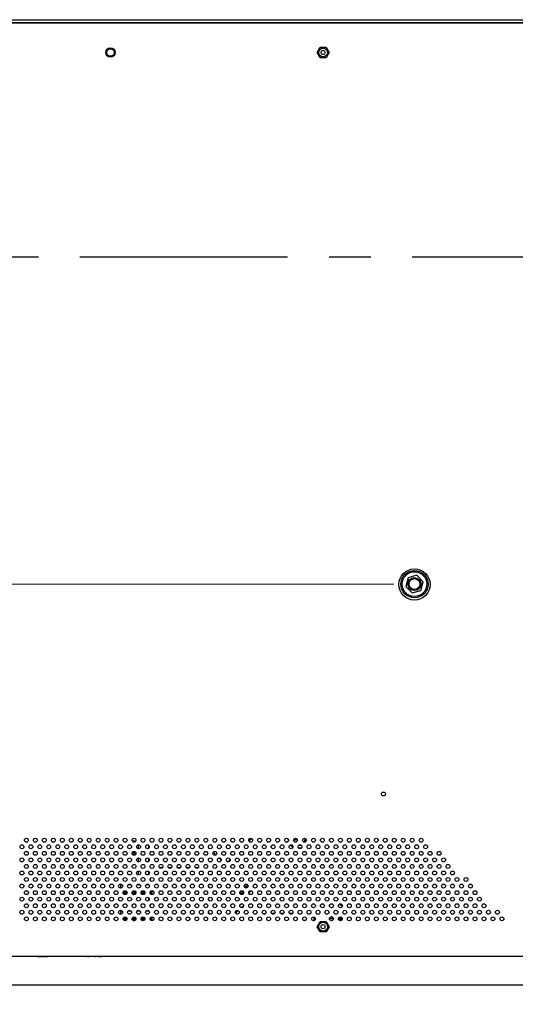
# Model space of a CAD drawing. Header units: millimetres. Extents: x 0 to 844, y -2 to 552.
# Tile 55 of 151: x 618 to 649, y 195 to 255. Entities that reach past the tile are written whole.
import ezdxf

# ---------------------------------------------------------------- set-up
doc = ezdxf.new("R2010")
doc.units = ezdxf.units.MM
doc.linetypes.add('CENTERX2', pattern=[20.32, 12.7, -2.54, 2.54, -2.54])
doc.styles.add('SLDTEXTSTYLE0', font='GOTHIC.TTF', dxfattribs={"width": 0.913})
doc.dimstyles.new('SLDDIMSTYLE4', dxfattribs={"dimtxt": 3.5, "dimasz": 3.9624, "dimexe": 0, "dimexo": 0.0625, "dimgap": 0.875, "dimtad": 0, "dimtih": 1, "dimtoh": 1, "dimdec": 1, "dimlfac": 10, "dimrnd": 1e-09, "dimzin": 4, "dimdsep": 46, "dimtxsty": 'SLDTEXTSTYLE0', "dimsah": 1, "dimcen": 0.09, "dimadec": 0, "dimazin": 1, "dimtfac": 1, "dimtdec": 1, "dimtmove": 0, "dimatfit": 0, "dimfxl": 1, "dimfrac": 2, "dimtolj": 1, "dimtzin": 12, "dimarcsym": 0})
doc.dimstyles.new('SLDDIMSTYLE5', dxfattribs={"dimtxt": 3.5, "dimasz": 3.9624, "dimexe": 0, "dimexo": 0.0625, "dimgap": 0.875, "dimtad": 0, "dimtih": 1, "dimtoh": 1, "dimdec": 1, "dimlfac": 10, "dimrnd": 1e-09, "dimzin": 12, "dimdsep": 46, "dimtxsty": 'SLDTEXTSTYLE0', "dimsah": 1, "dimcen": 0.09, "dimadec": 0, "dimazin": 3, "dimtfac": 1, "dimtdec": 1, "dimtofl": 0, "dimtmove": 0, "dimatfit": 3, "dimfxl": 1, "dimfrac": 2, "dimtolj": 1, "dimtzin": 12, "dimarcsym": 0})
doc.dimstyles.new('SLDDIMSTYLE6', dxfattribs={"dimtxt": 3.5, "dimasz": 3.9624, "dimexe": 0, "dimexo": 0.0625, "dimgap": 0.875, "dimtad": 0, "dimtih": 1, "dimtoh": 1, "dimdec": 1, "dimlfac": 10, "dimrnd": 1e-09, "dimzin": 4, "dimdsep": 46, "dimtxsty": 'SLDTEXTSTYLE0', "dimsah": 1, "dimcen": 0.09, "dimadec": 0, "dimazin": 1, "dimtfac": 1, "dimtdec": 1, "dimtofl": 0, "dimtmove": 0, "dimatfit": 3, "dimfxl": 1, "dimfrac": 2, "dimtolj": 1, "dimtzin": 12, "dimarcsym": 0})

# ---------------------------------------------------------------- blocks, each defined once
blk = doc.blocks.new('_D_11')
at = {"color": 7, "linetype": 'Continuous', "lineweight": 0}
for p, q in [((545.882, 260.325), (545.882, 273.025)), ((641.076, 260.325), (542.707, 260.325)), ((541.357, 255.433), (540.29, 255.433)), ((540.29, 255.433), (540.29, 249.877)), ((550.408, 255.433), (551.475, 255.433)), ((551.475, 255.433), (551.475, 249.877)), ((540.29, 249.877), (541.357, 249.877)), ((551.475, 249.877), (550.408, 249.877)), ((545.882, 240.325), (545.882, 227.625))]:
    blk.add_line(p, q, dxfattribs=at)
at = {"color": 7, "linetype": 'Continuous', "lineweight": 18}
for points in [[(545.882, 260.325), (546.543, 264.288), (545.222, 264.288)], [(545.882, 240.325), (545.222, 236.363), (546.543, 236.363)]]:
    blk.add_solid(points, dxfattribs=at)
at = {"color": 7, "linetype": 'Continuous', "lineweight": 18, "char_height": 3.5, "attachment_point": 1, "style": 'SLDTEXTSTYLE0'}
for s, insert in [('7.87', (541.357, 254.348)), ('200.0', (540.064, 249.111))]:
    blk.add_mtext(s, dxfattribs=dict(at, insert=insert))
blk = doc.blocks.new('_D_16')
at = {"color": 7, "linetype": 'Continuous', "lineweight": 0}
for p, q in [((599.832, 200.928), (599.832, 164.618)), ((632.491, 172.834), (631.425, 172.834)), ((631.425, 172.834), (631.425, 167.278)), ((644.129, 172.834), (645.195, 172.834)), ((645.195, 172.834), (645.195, 167.278)), ((599.832, 167.793), (628.355, 167.793)), ((631.425, 167.278), (632.491, 167.278)), ((645.195, 167.278), (644.129, 167.278)), ((672.346, 167.793), (648.265, 167.793))]:
    blk.add_line(p, q, dxfattribs=at)
at = {"color": 7, "linetype": 'Continuous', "lineweight": 18}
for points in [[(599.832, 167.793), (603.795, 167.133), (603.795, 168.454)], [(672.346, 167.793), (668.384, 168.454), (668.384, 167.133)]]:
    blk.add_solid(points, dxfattribs=at)
at = {"color": 7, "linetype": 'Continuous', "lineweight": 18, "char_height": 3.5, "attachment_point": 1, "style": 'SLDTEXTSTYLE0'}
for s, insert in [('28.55', (632.491, 171.749)), ('725.1', (632.491, 166.512))]:
    blk.add_mtext(s, dxfattribs=dict(at, insert=insert))
blk = doc.blocks.new('_D_18')
at = {"color": 7, "linetype": 'Continuous', "lineweight": 0}
for p, q in [((641.076, 260.325), (526.72, 260.325)), ((529.895, 260.325), (529.895, 245.05)), ((524.077, 244.339), (523.01, 244.339)), ((523.01, 244.339), (523.01, 238.782)), ((535.714, 244.339), (536.78, 244.339)), ((536.78, 244.339), (536.78, 238.782)), ((523.01, 238.782), (524.077, 238.782)), ((536.78, 238.782), (535.714, 238.782)), ((529.895, 220.325), (529.895, 233.546)), ((641.076, 220.325), (526.72, 220.325))]:
    blk.add_line(p, q, dxfattribs=at)
at = {"color": 7, "linetype": 'Continuous', "lineweight": 18}
for points in [[(529.895, 260.325), (529.235, 256.363), (530.556, 256.363)], [(529.895, 220.325), (530.556, 224.288), (529.235, 224.288)]]:
    blk.add_solid(points, dxfattribs=at)
at = {"color": 7, "linetype": 'Continuous', "lineweight": 18, "char_height": 3.5, "attachment_point": 1, "style": 'SLDTEXTSTYLE0'}
for s, insert in [('15.75', (524.077, 243.253)), ('400.0', (524.077, 238.016))]:
    blk.add_mtext(s, dxfattribs=dict(at, insert=insert))
blk = doc.blocks.new('_D_20')
at = {"color": 7, "linetype": 'Continuous', "lineweight": 0}
for p, q in [((588.646, 253.659), (588.646, 140.69)), ((756.046, 253.659), (756.046, 140.69)), ((666.158, 148.906), (665.092, 148.906)), ((665.092, 148.906), (665.092, 143.349)), ((677.796, 148.906), (678.862, 148.906)), ((678.862, 148.906), (678.862, 143.349)), ((588.646, 143.865), (662.022, 143.865)), ((756.046, 143.865), (681.932, 143.865)), ((665.092, 143.349), (666.158, 143.349)), ((678.862, 143.349), (677.796, 143.349))]:
    blk.add_line(p, q, dxfattribs=at)
at = {"color": 7, "linetype": 'Continuous', "lineweight": 18}
for points in [[(588.646, 143.865), (592.608, 143.204), (592.608, 144.525)], [(756.046, 143.865), (752.084, 144.525), (752.084, 143.204)]]:
    blk.add_solid(points, dxfattribs=at)
at = {"color": 7, "linetype": 'Continuous', "lineweight": 18, "char_height": 3.5, "attachment_point": 1, "style": 'SLDTEXTSTYLE0'}
for s, insert in [('65.91', (666.158, 147.82)), ('1674.0', (664.865, 142.583))]:
    blk.add_mtext(s, dxfattribs=dict(at, insert=insert))

msp = doc.modelspace()

# ---------------------------------------------------------------- linework, layer by layer
at = {"color": 7, "linetype": 'Continuous', "lineweight": 25}
for p, q in [((588.775, 254.8), (755.918, 254.8)), ((698.606, 254.598), (602.832, 254.598)), ((602.892, 254.627), (698.67, 254.627)), ((636.387, 252.798), (636.571, 253.118)), ((636.571, 252.478), (636.387, 252.798)), ((636.571, 253.118), (636.941, 253.118)), ((636.941, 253.118), (637.126, 252.798)), ((637.126, 252.798), (636.941, 252.478)), ((636.941, 252.478), (636.571, 252.478)), ((642.489, 220.861), (641.954, 220.717)), ((642.881, 220.469), (642.489, 220.861)), ((641.954, 220.717), (641.811, 220.182)), ((641.811, 220.182), (642.203, 219.79)), ((642.738, 219.933), (642.881, 220.469)), ((642.203, 219.79), (642.738, 219.933)), ((625.085, 204.643), (625.245, 204.643)), ((625.225, 204.625), (625.092, 204.625)), ((625.225, 204.611), (625.225, 204.625)), ((625.245, 204.603), (625.244, 204.571)), ((625.245, 204.643), (625.245, 204.603)), ((632.219, 204.637), (632.372, 204.791)), ((634.635, 204.68), (634.629, 204.736)), ((634.64, 204.651), (634.635, 204.68)), ((635.191, 204.697), (634.955, 204.662)), ((635.082, 204.78), (635.125, 204.786)), ((635.092, 204.715), (635.082, 204.78)), ((635.181, 204.729), (635.092, 204.715)), ((635.64, 204.765), (635.524, 204.747)), ((635.64, 204.765), (635.673, 204.77)), ((625.08, 203.895), (625.142, 203.954)), ((625.155, 203.943), (625.08, 203.87)), ((625.142, 203.954), (625.105, 203.954)), ((625.123, 203.972), (625.245, 203.972)), ((625.245, 203.845), (625.155, 203.943)), ((625.169, 203.954), (625.245, 203.87)), ((625.245, 203.954), (625.169, 203.954)), ((625.245, 203.972), (625.245, 203.954)), ((625.445, 204.395), (625.445, 204.163)), ((625.925, 204.209), (625.925, 204.35)), ((626.108, 204.198), (626.108, 204.361)), ((629.756, 204.225), (629.807, 204.174)), ((630.036, 203.944), (630.201, 203.78)), ((634.91, 204.321), (634.837, 204.392)), ((625.103, 203.807), (625.245, 203.807)), ((625.245, 203.79), (625.12, 203.79)), ((625.245, 203.87), (625.245, 203.845)), ((625.245, 203.807), (625.245, 203.79)), ((625.445, 203.595), (625.445, 203.363)), ((625.925, 203.409), (625.925, 203.55)), ((626.108, 203.398), (626.108, 203.561)), ((630.385, 203.596), (630.526, 203.454)), ((630.943, 203.361), (631.077, 203.495)), ((625.445, 202.795), (625.445, 202.563)), ((625.925, 202.609), (625.925, 202.749)), ((626.108, 202.598), (626.108, 202.761)), ((626.816, 202.998), (626.759, 202.996)), ((626.932, 202.998), (626.816, 202.998)), ((627.48, 202.998), (627.305, 202.998)), ((628.029, 202.998), (627.854, 202.998)), ((628.577, 202.998), (628.402, 202.998)), ((629.126, 202.998), (628.951, 202.998)), ((625.717, 202.394), (625.777, 202.394)), ((626.181, 202.312), (626.181, 202.246)), ((624.378, 201.998), (624.378, 201.952)), ((624.378, 201.952), (624.378, 201.76)), ((626.248, 201.532), (626.278, 201.532)), ((626.278, 201.597), (626.278, 201.552)), ((626.278, 201.552), (626.308, 201.552)), ((626.278, 201.552), (626.278, 201.532)), ((626.308, 201.532), (626.278, 201.532)), ((626.278, 201.532), (626.278, 201.492)), ((626.278, 201.432), (626.278, 201.492)), ((626.308, 201.552), (626.308, 201.597)), ((626.308, 201.552), (626.308, 201.532)), ((629.781, 201.791), (629.781, 201.967)), ((624.759, 201.432), (624.54, 201.432)), ((624.546, 201.432), (624.544, 201.425)), ((625.308, 201.432), (625.089, 201.432)), ((625.093, 201.423), (625.09, 201.432)), ((625.856, 201.432), (625.637, 201.432)), ((626.108, 200.997), (626.108, 201.16)), ((626.278, 201.432), (626.186, 201.432)), ((626.278, 201.402), (626.278, 201.392)), ((626.278, 201.392), (626.278, 201.372)), ((626.308, 201.372), (626.278, 201.372)), ((629.781, 200.991), (629.781, 201.167)), ((624.378, 200.398), (624.378, 200.352)), ((624.378, 200.352), (624.378, 200.16)), ((626.181, 200.712), (626.181, 200.646)), ((629.781, 200.191), (629.781, 200.367)), ((631.404, 200.219), (631.567, 200.382)), ((624.759, 199.832), (624.54, 199.832)), ((624.546, 199.832), (624.544, 199.824)), ((625.308, 199.832), (625.089, 199.832)), ((625.093, 199.823), (625.09, 199.832)), ((625.857, 199.832), (625.637, 199.832)), ((626.278, 199.832), (626.186, 199.832)), ((626.248, 199.932), (626.278, 199.932)), ((626.278, 199.997), (626.278, 199.952)), ((626.278, 199.952), (626.278, 199.932)), ((626.278, 199.952), (626.308, 199.952)), ((626.308, 199.932), (626.278, 199.932)), ((626.278, 199.932), (626.278, 199.892)), ((626.278, 199.832), (626.278, 199.892)), ((626.308, 199.952), (626.308, 199.997)), ((626.308, 199.952), (626.308, 199.932)), ((633.256, 200.198), (633.086, 200.18)), ((633.789, 200.198), (633.614, 200.198)), ((634.338, 200.198), (634.162, 200.198)), ((634.887, 200.198), (634.711, 200.198)), ((635.677, 199.773), (635.566, 199.773)), ((636.208, 199.773), (636.115, 199.773)), ((636.208, 199.903), (636.208, 199.773)), ((636.208, 199.773), (636.226, 199.773)), ((636.387, 199.398), (636.571, 199.718)), ((636.571, 199.718), (636.941, 199.718)), ((636.941, 199.718), (637.126, 199.398)), ((637.808, 199.9), (637.716, 199.9)), ((637.808, 199.9), (637.812, 199.903)), ((637.904, 199.903), (637.812, 199.903)), ((638.815, 199.811), (638.845, 199.781)), ((636.571, 199.078), (636.387, 199.398)), ((636.941, 199.078), (636.571, 199.078)), ((637.126, 199.398), (636.941, 199.078)), ((602.832, 197.598), (698.606, 197.598)), ((676.712, 197.57), (602.892, 197.57)), ((619.286, 197.57), (619.286, 197.57)), ((619.286, 197.57), (619.318, 197.57)), ((619.318, 197.57), (619.318, 197.57)), ((619.318, 197.57), (619.434, 197.57)), ((619.434, 197.57), (619.434, 197.57)), ((619.471, 197.57), (619.471, 197.57)), ((619.471, 197.57), (619.558, 197.57)), ((619.558, 197.57), (619.6, 197.57)), ((619.558, 197.57), (619.558, 197.57)), ((619.6, 197.57), (619.6, 197.57)), ((619.6, 197.57), (619.686, 197.57)), ((619.686, 197.57), (619.686, 197.57)), ((619.749, 197.57), (619.797, 197.57)), ((619.749, 197.57), (619.749, 197.57)), ((619.797, 197.57), (619.797, 197.57)), ((619.797, 197.57), (619.897, 197.57)), ((619.897, 197.57), (619.929, 197.57)), ((619.897, 197.57), (619.897, 197.57)), ((619.929, 197.57), (619.929, 197.57)), ((622.271, 197.57), (622.271, 197.57)), ((622.271, 197.57), (622.303, 197.57)), ((622.303, 197.57), (622.303, 197.57)), ((622.314, 197.57), (622.314, 197.57)), ((622.362, 197.57), (622.362, 197.57)), ((622.411, 197.57), (622.411, 197.57)), ((622.422, 197.57), (622.454, 197.57)), ((622.422, 197.57), (622.422, 197.57)), ((622.454, 197.57), (622.454, 197.57)), ((622.53, 197.57), (622.53, 197.57)), ((622.532, 197.57), (622.532, 197.57)), ((622.533, 197.57), (622.533, 197.57)), ((622.617, 197.57), (622.617, 197.57)), ((622.691, 197.57), (622.691, 197.57)), ((622.7, 197.57), (622.7, 197.57)), ((622.776, 197.57), (622.844, 197.57)), ((622.776, 197.57), (622.776, 197.57)), ((622.844, 197.57), (622.844, 197.57)), ((622.911, 197.57), (622.911, 197.57)), ((622.937, 197.57), (622.937, 197.57)), ((622.95, 197.57), (622.95, 197.57)), ((623.013, 197.57), (623.109, 197.57)), ((623.013, 197.57), (623.013, 197.57)), ((623.109, 197.57), (623.109, 197.57)), ((623.188, 197.57), (623.188, 197.57)), ((623.188, 197.57), (623.256, 197.57)), ((623.256, 197.57), (623.256, 197.57)), ((623.323, 197.57), (623.323, 197.57)), ((623.349, 197.57), (623.349, 197.57)), ((623.362, 197.57), (623.362, 197.57)), ((672.346, 195.825), (604.346, 195.825))]:
    msp.add_line(p, q, dxfattribs=at)
at = {"color": 7, "linetype": 'CENTERX2', "lineweight": 25}
msp.add_line((540.609, 240.325), (809.573, 240.325), dxfattribs=at)
at = {"color": 8, "linetype": 'Continuous', "lineweight": 25}
for p, q in [((624.469, 201.952), (624.378, 201.952)), ((624.768, 201.492), (624.531, 201.492)), ((625.018, 201.952), (624.83, 201.952)), ((625.317, 201.492), (625.08, 201.492)), ((625.566, 201.952), (625.379, 201.952)), ((625.865, 201.492), (625.629, 201.492)), ((626.115, 201.952), (625.927, 201.952)), ((626.278, 201.492), (626.177, 201.492)), ((626.248, 201.532), (626.248, 201.588)), ((624.469, 200.352), (624.378, 200.352)), ((625.018, 200.352), (624.83, 200.352)), ((625.566, 200.352), (625.379, 200.352)), ((626.115, 200.352), (625.928, 200.352)), ((620.371, 199.925), (620.371, 199.832)), ((624.768, 199.892), (624.531, 199.892)), ((625.317, 199.892), (625.08, 199.892)), ((625.865, 199.892), (625.629, 199.892)), ((626.278, 199.892), (626.177, 199.892)), ((626.248, 199.932), (626.248, 199.988)), ((636.287, 199.903), (636.208, 199.903)), ((637.15, 199.9), (637.385, 199.9)), ((637.306, 199.992), (637.229, 199.992)), ((637.243, 199.995), (637.292, 199.995)), ((637.699, 199.9), (637.716, 199.9)), ((637.716, 199.943), (637.716, 199.9)), ((637.716, 199.9), (637.716, 199.814)), ((637.808, 199.76), (637.808, 199.9)), ((637.812, 199.903), (637.812, 199.76)), ((637.893, 199.968), (637.904, 199.903)), ((637.904, 199.798), (637.904, 199.903))]:
    msp.add_line(p, q, dxfattribs=at)
at = {"color": 7, "linetype": 'Continuous', "lineweight": 25, "flags": 128}
for points in [[(635.167, 204.607), (635.16, 204.61), (635.155, 204.614), (635.151, 204.62), (635.15, 204.625), (635.15, 204.625), (635.15, 204.625)], [(635.64, 204.765), (635.615, 204.644), (635.575, 204.57)], [(634.911, 204.239), (634.849, 204.287), (634.755, 204.39)], [(635.418, 204.375), (635.375, 204.363), (635.254, 204.353)], [(635.446, 204.213), (635.332, 204.191), (635.269, 204.189)], [(635.293, 204.385), (635.339, 204.389), (635.372, 204.396)], [(631.894, 201.518), (631.84, 201.557), (631.81, 201.595)], [(637.933, 200.658), (637.829, 200.72), (637.735, 200.766)], [(626.214, 199.832), (626.229, 199.79), (626.236, 199.776)]]:
    msp.add_lwpolyline(points, dxfattribs=at)
at = {"color": 7, "linetype": 'Continuous', "lineweight": 25}
for centre, radius in [((623.756, 252.798), 0.283), ((623.756, 252.798), 0.283), ((623.756, 252.798), 0.225), ((636.756, 252.798), 0.271), ((636.756, 252.798), 0.269), ((636.756, 252.798), 0.125), ((642.344, 220.303), 0.953), ((642.346, 220.325), 0.832), ((642.346, 220.325), 0.755), ((642.346, 220.325), 0.4), ((642.346, 220.325), 0.332), ((640.447, 207.504), 0.119), ((618.615, 204.679), 0.119), ((619.164, 204.679), 0.119), ((619.712, 204.679), 0.119), ((620.261, 204.679), 0.119), ((620.81, 204.679), 0.119), ((621.358, 204.679), 0.119), ((621.907, 204.679), 0.119), ((622.455, 204.679), 0.119), ((623.004, 204.679), 0.119), ((623.553, 204.679), 0.119), ((624.101, 204.679), 0.119), ((624.65, 204.679), 0.119), ((625.198, 204.679), 0.119), ((625.747, 204.679), 0.119), ((626.296, 204.679), 0.119), ((626.844, 204.679), 0.119), ((627.393, 204.679), 0.119), ((627.941, 204.679), 0.119), ((628.49, 204.679), 0.119), ((629.039, 204.679), 0.119), ((629.587, 204.679), 0.119), ((630.136, 204.679), 0.119), ((630.684, 204.679), 0.119), ((631.233, 204.679), 0.119), ((631.782, 204.679), 0.119), ((632.33, 204.679), 0.119), ((632.879, 204.679), 0.119), ((633.427, 204.679), 0.119), ((633.976, 204.679), 0.119), ((634.525, 204.679), 0.119), ((635.073, 204.679), 0.119), ((635.622, 204.679), 0.119), ((636.17, 204.679), 0.119), ((636.719, 204.679), 0.119), ((637.268, 204.679), 0.119), ((637.816, 204.679), 0.119), ((638.365, 204.679), 0.119), ((638.913, 204.679), 0.119), ((639.462, 204.679), 0.119), ((640.011, 204.679), 0.119), ((640.559, 204.679), 0.119), ((641.108, 204.679), 0.119), ((641.656, 204.679), 0.119), ((642.205, 204.679), 0.119), ((642.754, 204.679), 0.119), ((618.341, 204.279), 0.119), ((618.615, 203.879), 0.119), ((618.889, 204.279), 0.119), ((619.164, 203.879), 0.119), ((619.438, 204.279), 0.119), ((619.712, 203.879), 0.119), ((619.987, 204.279), 0.119), ((620.261, 203.879), 0.119), ((620.535, 204.279), 0.119), ((620.81, 203.879), 0.119), ((621.084, 204.279), 0.119), ((621.358, 203.879), 0.119), ((621.632, 204.279), 0.119), ((621.907, 203.879), 0.119), ((622.181, 204.279), 0.119), ((622.455, 203.879), 0.119), ((622.73, 204.279), 0.119), ((623.004, 203.879), 0.119), ((623.278, 204.279), 0.119), ((623.553, 203.879), 0.119), ((623.827, 204.279), 0.119), ((624.101, 203.879), 0.119), ((624.375, 204.279), 0.119), ((624.65, 203.879), 0.119), ((624.924, 204.279), 0.119), ((625.198, 203.879), 0.119), ((625.473, 204.279), 0.119), ((625.747, 203.879), 0.119), ((626.021, 204.279), 0.119), ((626.296, 203.879), 0.119), ((626.57, 204.279), 0.119), ((626.844, 203.879), 0.119), ((627.118, 204.279), 0.119), ((627.393, 203.879), 0.119), ((627.667, 204.279), 0.119), ((627.941, 203.879), 0.119), ((628.216, 204.279), 0.119), ((628.49, 203.879), 0.119), ((628.764, 204.279), 0.119), ((629.039, 203.879), 0.119), ((629.313, 204.279), 0.119), ((629.587, 203.879), 0.119), ((629.861, 204.279), 0.119), ((630.136, 203.879), 0.119), ((630.41, 204.279), 0.119), ((630.684, 203.879), 0.119), ((630.959, 204.279), 0.119), ((631.233, 203.879), 0.119), ((631.507, 204.279), 0.119), ((631.782, 203.879), 0.119), ((632.056, 204.279), 0.119), ((632.33, 203.879), 0.119), ((632.604, 204.279), 0.119), ((632.879, 203.879), 0.119), ((633.153, 204.279), 0.119), ((633.427, 203.879), 0.119), ((633.702, 204.279), 0.119), ((633.976, 203.879), 0.119), ((634.25, 204.279), 0.119), ((634.525, 203.879), 0.119), ((634.799, 204.279), 0.119), ((635.073, 203.879), 0.119), ((635.347, 204.279), 0.119), ((635.622, 203.879), 0.119), ((635.896, 204.279), 0.119), ((636.17, 203.879), 0.119), ((636.445, 204.279), 0.119), ((636.719, 203.879), 0.119), ((636.993, 204.279), 0.119), ((637.268, 203.879), 0.119), ((637.542, 204.279), 0.119), ((637.816, 203.879), 0.119), ((638.09, 204.279), 0.119), ((638.365, 203.879), 0.119), ((638.639, 204.279), 0.119), ((638.913, 203.879), 0.119), ((639.188, 204.279), 0.119), ((639.462, 203.879), 0.119), ((639.736, 204.279), 0.119), ((640.011, 203.879), 0.119), ((640.285, 204.279), 0.119), ((640.559, 203.879), 0.119), ((640.833, 204.279), 0.119), ((641.108, 203.879), 0.119), ((641.382, 204.279), 0.119), ((641.656, 203.879), 0.119), ((641.931, 204.279), 0.119), ((642.205, 203.879), 0.119), ((642.479, 204.279), 0.119), ((642.754, 203.879), 0.119), ((643.028, 204.279), 0.119), ((643.302, 203.879), 0.119), ((643.851, 203.879), 0.119), ((618.341, 203.479), 0.119), ((618.889, 203.479), 0.119), ((619.438, 203.479), 0.119), ((619.987, 203.479), 0.119), ((620.535, 203.479), 0.119), ((621.084, 203.479), 0.119), ((621.632, 203.479), 0.119), ((622.181, 203.479), 0.119), ((622.73, 203.479), 0.119), ((623.278, 203.479), 0.119), ((623.827, 203.479), 0.119), ((624.375, 203.479), 0.119), ((624.924, 203.479), 0.119), ((625.473, 203.479), 0.119), ((626.021, 203.479), 0.119), ((626.57, 203.479), 0.119), ((627.118, 203.479), 0.119), ((627.667, 203.479), 0.119), ((628.216, 203.479), 0.119), ((628.764, 203.479), 0.119), ((629.313, 203.479), 0.119), ((629.861, 203.479), 0.119), ((630.41, 203.479), 0.119), ((630.959, 203.479), 0.119), ((631.507, 203.479), 0.119), ((632.056, 203.479), 0.119), ((632.604, 203.479), 0.119), ((633.153, 203.479), 0.119), ((633.702, 203.479), 0.119), ((634.25, 203.479), 0.119), ((634.799, 203.479), 0.119), ((635.347, 203.479), 0.119), ((635.896, 203.479), 0.119), ((636.445, 203.479), 0.119), ((636.993, 203.479), 0.119), ((637.542, 203.479), 0.119), ((638.09, 203.479), 0.119), ((638.639, 203.479), 0.119), ((639.188, 203.479), 0.119), ((639.736, 203.479), 0.119), ((640.285, 203.479), 0.119), ((640.833, 203.479), 0.119), ((641.382, 203.479), 0.119), ((641.931, 203.479), 0.119), ((642.479, 203.479), 0.119), ((643.028, 203.479), 0.119), ((643.576, 203.479), 0.119), ((644.125, 203.479), 0.119), ((618.341, 202.679), 0.119), ((618.615, 203.079), 0.119), ((618.889, 202.679), 0.119), ((619.164, 203.079), 0.119), ((619.438, 202.679), 0.119), ((619.712, 203.079), 0.119), ((619.987, 202.679), 0.119), ((620.261, 203.079), 0.119), ((620.535, 202.679), 0.119), ((620.81, 203.079), 0.119), ((621.084, 202.679), 0.119), ((621.358, 203.079), 0.119), ((621.632, 202.679), 0.119), ((621.907, 203.079), 0.119), ((622.181, 202.679), 0.119), ((622.455, 203.079), 0.119), ((622.73, 202.679), 0.119), ((623.004, 203.079), 0.119), ((623.278, 202.679), 0.119), ((623.553, 203.079), 0.119), ((623.827, 202.679), 0.119), ((624.101, 203.079), 0.119), ((624.375, 202.679), 0.119), ((624.65, 203.079), 0.119), ((624.924, 202.679), 0.119), ((625.198, 203.079), 0.119), ((625.473, 202.679), 0.119), ((625.747, 203.079), 0.119), ((626.021, 202.679), 0.119), ((626.296, 203.079), 0.119), ((626.57, 202.679), 0.119), ((626.844, 203.079), 0.119), ((627.118, 202.679), 0.119), ((627.393, 203.079), 0.119), ((627.667, 202.679), 0.119), ((627.941, 203.079), 0.119), ((628.216, 202.679), 0.119), ((628.49, 203.079), 0.119), ((628.764, 202.679), 0.119), ((629.039, 203.079), 0.119), ((629.313, 202.679), 0.119), ((629.587, 203.079), 0.119), ((629.861, 202.679), 0.119), ((630.136, 203.079), 0.119), ((630.41, 202.679), 0.119), ((630.684, 203.079), 0.119), ((630.959, 202.679), 0.119), ((631.233, 203.079), 0.119), ((631.507, 202.679), 0.119), ((631.782, 203.079), 0.119), ((632.056, 202.679), 0.119), ((632.33, 203.079), 0.119), ((632.604, 202.679), 0.119), ((632.879, 203.079), 0.119), ((633.153, 202.679), 0.119), ((633.427, 203.079), 0.119), ((633.702, 202.679), 0.119), ((633.976, 203.079), 0.119), ((634.25, 202.679), 0.119), ((634.525, 203.079), 0.119), ((634.799, 202.679), 0.119), ((635.073, 203.079), 0.119), ((635.347, 202.679), 0.119), ((635.622, 203.079), 0.119), ((635.896, 202.679), 0.119), ((636.17, 203.079), 0.119), ((636.445, 202.679), 0.119), ((636.719, 203.079), 0.119), ((636.993, 202.679), 0.119), ((637.268, 203.079), 0.119), ((637.542, 202.679), 0.119), ((637.816, 203.079), 0.119), ((638.09, 202.679), 0.119), ((638.365, 203.079), 0.119), ((638.639, 202.679), 0.119), ((638.913, 203.079), 0.119), ((639.188, 202.679), 0.119), ((639.462, 203.079), 0.119), ((639.736, 202.679), 0.119), ((640.011, 203.079), 0.119), ((640.285, 202.679), 0.119), ((640.559, 203.079), 0.119), ((640.833, 202.679), 0.119), ((641.108, 203.079), 0.119), ((641.382, 202.679), 0.119), ((641.656, 203.079), 0.119), ((641.931, 202.679), 0.119), ((642.205, 203.079), 0.119), ((642.479, 202.679), 0.119), ((642.754, 203.079), 0.119), ((643.028, 202.679), 0.119), ((643.302, 203.079), 0.119), ((643.576, 202.679), 0.119), ((643.851, 203.079), 0.119), ((644.125, 202.679), 0.119), ((644.399, 203.079), 0.119), ((644.674, 202.679), 0.119), ((618.615, 202.279), 0.119), ((619.164, 202.279), 0.119), ((619.712, 202.279), 0.119), ((620.261, 202.279), 0.119), ((620.81, 202.279), 0.119), ((621.358, 202.279), 0.119), ((621.907, 202.279), 0.119), ((622.455, 202.279), 0.119), ((623.004, 202.279), 0.119), ((623.553, 202.279), 0.119), ((624.101, 202.279), 0.119), ((624.65, 202.279), 0.119), ((625.198, 202.279), 0.119), ((625.747, 202.279), 0.119), ((626.296, 202.279), 0.119), ((626.844, 202.279), 0.119), ((627.393, 202.279), 0.119), ((627.941, 202.279), 0.119), ((628.49, 202.279), 0.119), ((629.039, 202.279), 0.119), ((629.587, 202.279), 0.119), ((630.136, 202.279), 0.119), ((630.684, 202.279), 0.119), ((631.233, 202.279), 0.119), ((631.782, 202.279), 0.119), ((632.33, 202.279), 0.119), ((632.879, 202.279), 0.119), ((633.427, 202.279), 0.119), ((633.976, 202.279), 0.119), ((634.525, 202.279), 0.119), ((635.073, 202.279), 0.119), ((635.622, 202.279), 0.119), ((636.17, 202.279), 0.119), ((636.719, 202.279), 0.119), ((637.268, 202.279), 0.119), ((637.816, 202.279), 0.119), ((638.365, 202.279), 0.119), ((638.913, 202.279), 0.119), ((639.462, 202.279), 0.119), ((640.011, 202.279), 0.119), ((640.559, 202.279), 0.119), ((641.108, 202.279), 0.119), ((641.656, 202.279), 0.119), ((642.205, 202.279), 0.119), ((642.754, 202.279), 0.119), ((643.302, 202.279), 0.119), ((643.851, 202.279), 0.119), ((644.399, 202.279), 0.119), ((644.948, 202.279), 0.119), ((645.497, 202.279), 0.119), ((618.341, 201.879), 0.119), ((618.615, 201.479), 0.119), ((618.889, 201.879), 0.119), ((619.164, 201.479), 0.119), ((619.438, 201.879), 0.119), ((619.712, 201.479), 0.119), ((619.987, 201.879), 0.119), ((620.261, 201.479), 0.119), ((620.535, 201.879), 0.119), ((620.81, 201.479), 0.119), ((621.084, 201.879), 0.119), ((621.358, 201.479), 0.119), ((621.632, 201.879), 0.119), ((621.907, 201.479), 0.119), ((622.181, 201.879), 0.119), ((622.455, 201.479), 0.119), ((622.73, 201.879), 0.119), ((623.004, 201.479), 0.119), ((623.278, 201.879), 0.119), ((623.553, 201.479), 0.119), ((623.827, 201.879), 0.119), ((624.101, 201.479), 0.119), ((624.375, 201.879), 0.119), ((624.65, 201.479), 0.119), ((624.924, 201.879), 0.119), ((625.198, 201.479), 0.119), ((625.473, 201.879), 0.119), ((625.747, 201.479), 0.119), ((626.021, 201.879), 0.119), ((626.296, 201.479), 0.119), ((626.57, 201.879), 0.119), ((626.844, 201.479), 0.119), ((627.118, 201.879), 0.119), ((627.393, 201.479), 0.119), ((627.667, 201.879), 0.119), ((627.941, 201.479), 0.119), ((628.216, 201.879), 0.119), ((628.49, 201.479), 0.119), ((628.764, 201.879), 0.119), ((629.039, 201.479), 0.119), ((629.313, 201.879), 0.119), ((629.587, 201.479), 0.119), ((629.861, 201.879), 0.119), ((630.136, 201.479), 0.119), ((630.41, 201.879), 0.119), ((630.684, 201.479), 0.119), ((630.959, 201.879), 0.119), ((631.233, 201.479), 0.119), ((631.507, 201.879), 0.119), ((631.782, 201.479), 0.119), ((632.056, 201.879), 0.119), ((632.33, 201.479), 0.119), ((632.604, 201.879), 0.119), ((632.879, 201.479), 0.119), ((633.153, 201.879), 0.119), ((633.427, 201.479), 0.119), ((633.702, 201.879), 0.119), ((633.976, 201.479), 0.119), ((634.25, 201.879), 0.119), ((634.525, 201.479), 0.119), ((634.799, 201.879), 0.119), ((635.073, 201.479), 0.119), ((635.347, 201.879), 0.119), ((635.622, 201.479), 0.119), ((635.896, 201.879), 0.119), ((636.17, 201.479), 0.119), ((636.445, 201.879), 0.119), ((636.719, 201.479), 0.119), ((636.993, 201.879), 0.119), ((637.268, 201.479), 0.119), ((637.542, 201.879), 0.119), ((637.816, 201.479), 0.119), ((638.09, 201.879), 0.119), ((638.365, 201.479), 0.119), ((638.639, 201.879), 0.119), ((638.913, 201.479), 0.119), ((639.188, 201.879), 0.119), ((639.462, 201.479), 0.119), ((639.736, 201.879), 0.119), ((640.011, 201.479), 0.119), ((640.285, 201.879), 0.119), ((640.559, 201.479), 0.119), ((640.833, 201.879), 0.119), ((641.108, 201.479), 0.119), ((641.382, 201.879), 0.119), ((641.656, 201.479), 0.119), ((641.931, 201.879), 0.119), ((642.205, 201.479), 0.119), ((642.479, 201.879), 0.119), ((642.754, 201.479), 0.119), ((643.028, 201.879), 0.119), ((643.302, 201.479), 0.119), ((643.576, 201.879), 0.119), ((643.851, 201.479), 0.119), ((644.125, 201.879), 0.119), ((644.399, 201.479), 0.119), ((644.674, 201.879), 0.119), ((644.948, 201.479), 0.119), ((645.222, 201.879), 0.119), ((645.497, 201.479), 0.119), ((645.771, 201.879), 0.119), ((646.045, 201.479), 0.119), ((618.341, 201.079), 0.119), ((618.889, 201.079), 0.119), ((619.438, 201.079), 0.119), ((619.987, 201.079), 0.119), ((620.535, 201.079), 0.119), ((621.084, 201.079), 0.119), ((621.632, 201.079), 0.119), ((622.181, 201.079), 0.119), ((622.73, 201.079), 0.119), ((623.278, 201.079), 0.119), ((623.827, 201.079), 0.119), ((624.375, 201.079), 0.119), ((624.924, 201.079), 0.119), ((625.473, 201.079), 0.119), ((626.021, 201.079), 0.119), ((626.57, 201.079), 0.119), ((627.118, 201.079), 0.119), ((627.667, 201.079), 0.119), ((628.216, 201.079), 0.119), ((628.764, 201.079), 0.119), ((629.313, 201.079), 0.119), ((629.861, 201.079), 0.119), ((630.41, 201.079), 0.119), ((630.959, 201.079), 0.119), ((631.507, 201.079), 0.119), ((632.056, 201.079), 0.119), ((632.604, 201.079), 0.119), ((633.153, 201.079), 0.119), ((633.702, 201.079), 0.119), ((634.25, 201.079), 0.119), ((634.799, 201.079), 0.119), ((635.347, 201.079), 0.119), ((635.896, 201.079), 0.119), ((636.445, 201.079), 0.119), ((636.993, 201.079), 0.119), ((637.542, 201.079), 0.119), ((638.09, 201.079), 0.119), ((638.639, 201.079), 0.119), ((639.188, 201.079), 0.119), ((639.736, 201.079), 0.119), ((640.285, 201.079), 0.119), ((640.833, 201.079), 0.119), ((641.382, 201.079), 0.119), ((641.931, 201.079), 0.119), ((642.479, 201.079), 0.119), ((643.028, 201.079), 0.119), ((643.576, 201.079), 0.119), ((644.125, 201.079), 0.119), ((644.674, 201.079), 0.119), ((645.222, 201.079), 0.119), ((645.771, 201.079), 0.119), ((646.319, 201.079), 0.119), ((618.341, 200.279), 0.119), ((618.615, 200.679), 0.119), ((618.889, 200.279), 0.119), ((619.164, 200.679), 0.119), ((619.438, 200.279), 0.119), ((619.712, 200.679), 0.119), ((619.987, 200.279), 0.119), ((620.261, 200.679), 0.119), ((620.535, 200.279), 0.119), ((620.81, 200.679), 0.119), ((621.084, 200.279), 0.119), ((621.358, 200.679), 0.119), ((621.632, 200.279), 0.119), ((621.907, 200.679), 0.119), ((622.181, 200.279), 0.119), ((622.455, 200.679), 0.119), ((622.73, 200.279), 0.119), ((623.004, 200.679), 0.119), ((623.278, 200.279), 0.119), ((623.553, 200.679), 0.119), ((623.827, 200.279), 0.119), ((624.101, 200.679), 0.119), ((624.375, 200.279), 0.119), ((624.65, 200.679), 0.119), ((624.924, 200.279), 0.119), ((625.198, 200.679), 0.119), ((625.473, 200.279), 0.119), ((625.747, 200.679), 0.119), ((626.021, 200.279), 0.119), ((626.296, 200.679), 0.119), ((626.57, 200.279), 0.119), ((626.844, 200.679), 0.119), ((627.118, 200.279), 0.119), ((627.393, 200.679), 0.119), ((627.667, 200.279), 0.119), ((627.941, 200.679), 0.119), ((628.216, 200.279), 0.119), ((628.49, 200.679), 0.119), ((628.764, 200.279), 0.119), ((629.039, 200.679), 0.119), ((629.313, 200.279), 0.119), ((629.587, 200.679), 0.119), ((629.861, 200.279), 0.119), ((630.136, 200.679), 0.119), ((630.41, 200.279), 0.119), ((630.684, 200.679), 0.119), ((630.959, 200.279), 0.119), ((631.233, 200.679), 0.119), ((631.507, 200.279), 0.119), ((631.782, 200.679), 0.119), ((632.056, 200.279), 0.119), ((632.33, 200.679), 0.119), ((632.604, 200.279), 0.119), ((632.879, 200.679), 0.119), ((633.153, 200.279), 0.119), ((633.427, 200.679), 0.119), ((633.702, 200.279), 0.119), ((633.976, 200.679), 0.119), ((634.25, 200.279), 0.119), ((634.525, 200.679), 0.119), ((634.799, 200.279), 0.119), ((635.073, 200.679), 0.119), ((635.347, 200.279), 0.119), ((635.622, 200.679), 0.119), ((635.896, 200.279), 0.119), ((636.17, 200.679), 0.119), ((636.445, 200.279), 0.119), ((636.719, 200.679), 0.119), ((636.993, 200.279), 0.119), ((637.268, 200.679), 0.119), ((637.542, 200.279), 0.119), ((637.816, 200.679), 0.119), ((638.09, 200.279), 0.119), ((638.365, 200.679), 0.119), ((638.639, 200.279), 0.119), ((638.913, 200.679), 0.119), ((639.188, 200.279), 0.119), ((639.462, 200.679), 0.119), ((639.736, 200.279), 0.119), ((640.011, 200.679), 0.119), ((640.285, 200.279), 0.119), ((640.559, 200.679), 0.119), ((640.833, 200.279), 0.119), ((641.108, 200.679), 0.119), ((641.382, 200.279), 0.119), ((641.656, 200.679), 0.119), ((641.931, 200.279), 0.119), ((642.205, 200.679), 0.119), ((642.479, 200.279), 0.119), ((642.754, 200.679), 0.119), ((643.028, 200.279), 0.119), ((643.302, 200.679), 0.119), ((643.576, 200.279), 0.119), ((643.851, 200.679), 0.119), ((644.125, 200.279), 0.119), ((644.399, 200.679), 0.119), ((644.674, 200.279), 0.119), ((644.948, 200.679), 0.119), ((645.222, 200.279), 0.119), ((645.497, 200.679), 0.119), ((645.771, 200.279), 0.119), ((646.045, 200.679), 0.119), ((646.319, 200.279), 0.119), ((646.594, 200.679), 0.119), ((646.868, 200.279), 0.119), ((647.417, 200.279), 0.119), ((618.615, 199.879), 0.119), ((619.164, 199.879), 0.119), ((619.712, 199.879), 0.119), ((620.261, 199.879), 0.119), ((620.81, 199.879), 0.119), ((621.358, 199.879), 0.119), ((621.907, 199.879), 0.119), ((622.455, 199.879), 0.119), ((623.004, 199.879), 0.119), ((623.553, 199.879), 0.119), ((624.101, 199.879), 0.119), ((624.65, 199.879), 0.119), ((625.198, 199.879), 0.119), ((625.747, 199.879), 0.119), ((626.296, 199.879), 0.119), ((626.844, 199.879), 0.119), ((627.393, 199.879), 0.119), ((627.941, 199.879), 0.119), ((628.49, 199.879), 0.119), ((629.039, 199.879), 0.119), ((629.587, 199.879), 0.119), ((630.136, 199.879), 0.119), ((630.684, 199.879), 0.119), ((631.233, 199.879), 0.119), ((631.782, 199.879), 0.119), ((632.33, 199.879), 0.119), ((632.879, 199.879), 0.119), ((633.427, 199.879), 0.119), ((633.976, 199.879), 0.119), ((634.525, 199.879), 0.119), ((635.073, 199.879), 0.119), ((635.622, 199.879), 0.119), ((636.17, 199.879), 0.119), ((637.268, 199.879), 0.119), ((637.816, 199.879), 0.119), ((638.365, 199.879), 0.119), ((638.913, 199.879), 0.119), ((639.462, 199.879), 0.119), ((640.011, 199.879), 0.119), ((640.559, 199.879), 0.119), ((641.108, 199.879), 0.119), ((641.656, 199.879), 0.119), ((642.205, 199.879), 0.119), ((642.754, 199.879), 0.119), ((643.302, 199.879), 0.119), ((643.851, 199.879), 0.119), ((644.399, 199.879), 0.119), ((644.948, 199.879), 0.119), ((645.497, 199.879), 0.119), ((646.045, 199.879), 0.119), ((646.594, 199.879), 0.119), ((647.142, 199.879), 0.119), ((647.691, 199.879), 0.119), ((636.756, 199.398), 0.27), ((636.756, 199.398), 0.269), ((636.756, 199.398), 0.125)]:
    msp.add_circle(centre, radius, dxfattribs=at)
for centre, radius, start, end in [((635.171, 204.628), 0.0218, 98.55926, 188.55926), ((635.281, 204.777), 0.392, 326.57656, 1.46939), ((635.281, 204.777), 0.424, 329.76809, 358.27787), ((631.981, 201.698), 0.35, 208.71093, 246.73422), ((631.981, 201.611), 0.213, 183.65893, 243.29773), ((631.981, 201.698), 0.2, 32.48489, 102.52556), ((631.981, 201.698), 0.141, 30.31397, 104.69648), ((631.981, 201.786), 0.212, 24.27711, 78.1691), ((631.981, 201.698), 0.35, 312.49475, 343.18848), ((625.168, 201.45), 0.08, 256.17228, 346.99712), ((626.248, 201.402), 0.06, 0, 60), ((632.582, 199.6), 1.27, 122.46591, 130.70683), ((625.168, 199.85), 0.08, 255.88077, 346.99712), ((626.248, 199.802), 0.03, 0, 90), ((626.248, 199.802), 0.06, 0, 60)]:
    msp.add_arc(centre, radius, start, end, dxfattribs=at)
at = {"color": 8, "linetype": 'Continuous', "lineweight": 25}
msp.add_arc((637.618, 199.801), 0.214, 27.29527, 53.66722, dxfattribs=at)
msp.add_ellipse((637.536, 199.72), major_axis=(0.265, 0.265), ratio=0.34641, start_param=5.759587, end_param=6.408961, dxfattribs=at)
at = {"color": 7, "linetype": 'Continuous', "lineweight": 25}
for points, knots in [([(625.221, 204.564), (625.222, 204.571), (625.225, 204.586), (625.225, 204.602), (625.225, 204.611)], [0, 0, 0, 0, 0.42331, 1, 1, 1, 1]), ([(635.168, 204.65), (635.171, 204.65), (635.175, 204.65), (635.182, 204.648), (635.185, 204.645), (635.186, 204.644)], [0, 0, 0, 0, 0.373088, 0.746144, 1, 1, 1, 1])]:
    msp.add_open_spline(points, degree=3, knots=knots, dxfattribs=at)
at = {"color": 8, "linetype": 'Continuous', "lineweight": 25}
msp.add_open_spline([(636.208, 199.903), (636.209, 199.93), (636.21, 199.958), (636.222, 199.982), (636.223, 199.984)], degree=3, knots=[0, 0, 0, 0, 0.945186, 1, 1, 1, 1], dxfattribs=at)

# ---------------------------------------------------------------- dimensions: what is measured, and where the dimension line sits
at = {"color": 7, "linetype": 'Continuous', "lineweight": 18}
for base, p1, p2, dimstyle, picture, middle in [((545.882, 240.325), (642.346, 260.325), (540.609, 240.325), 'SLDDIMSTYLE4', '_D_11', (545.882, 250.392)), ((529.895, 260.325), (642.346, 220.325), (642.346, 260.325), 'SLDDIMSTYLE6', '_D_18', (529.895, 239.298))]:
    dim = msp.add_linear_dim(base=base, p1=p1, p2=p2, angle=90, dimstyle=dimstyle, dxfattribs=at)
    dim.commit()
    dim.dimension.update_dxf_attribs({"geometry": picture, "text_midpoint": middle, "dimtype": 160})
for base, p1, p2, dimstyle, picture, middle in [((756.046, 143.865), (588.646, 254.929), (756.046, 254.929), 'SLDDIMSTYLE6', '_D_20', (671.977, 143.865)), ((672.346, 167.793), (599.832, 202.198), (672.346, 151.303), 'SLDDIMSTYLE5', '_D_16', (638.31, 167.793))]:
    dim = msp.add_linear_dim(base=base, p1=p1, p2=p2, dimstyle=dimstyle, dxfattribs=at)
    dim.commit()
    dim.dimension.update_dxf_attribs({"geometry": picture, "text_midpoint": middle, "dimtype": 160})

doc.saveas('drawing.dxf')
